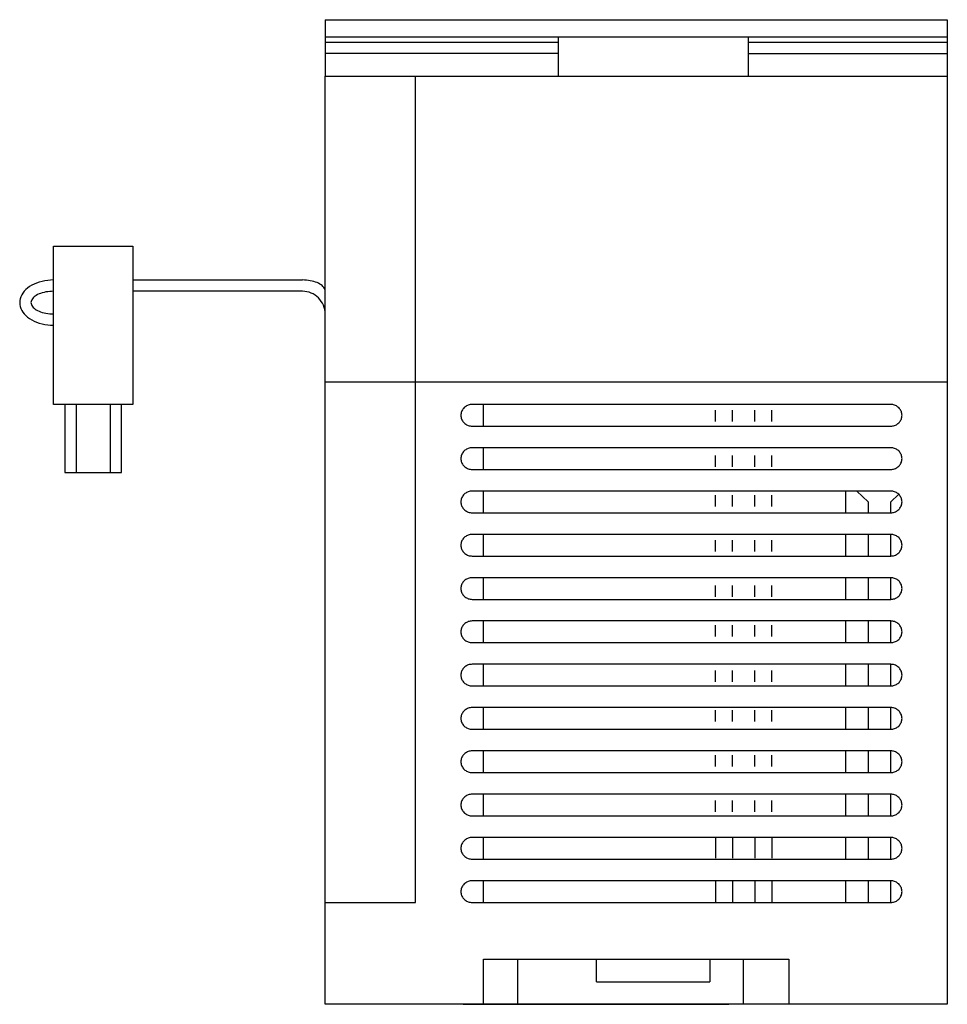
# Model space of a CAD drawing. Extents: x 18 to 322, y 63 to 277.
# Tile 2 of 3: x 145 to 227, y 63 to 150. Entities that reach past the tile are written whole.
import ezdxf

# ---------------------------------------------------------------- set-up
doc = ezdxf.new("R2010")
doc.units = 0
doc.layers.get('0').update_dxf_attribs({"linetype": 'CONTINUOUS'})
doc.layers.add('1', color=7, linetype='CONTINUOUS')

msp = doc.modelspace()

# ---------------------------------------------------------------- linework, layer by layer
at = {"color": 7, "linetype": 'CONTINUOUS'}
for p, q in [((172.1, 150), (172.0973, 145)), ((172.1, 150), (227.1, 150)), ((227.1, 150), (227.1, 145)), ((172.0973, 148), (192.6973, 148)), ((172.1, 148.5), (227.1, 148.5)), ((192.6973, 148.5), (192.6973, 145)), ((209.4973, 148.5), (209.4973, 145)), ((209.4973, 148), (227.0973, 148)), ((192.6973, 147), (172.0973, 147)), ((209.4973, 147), (227.0973, 147)), ((172.0973, 63), (172.0973, 145)), ((172.1, 145), (227.1, 145)), ((172.1, 145), (174.7, 145)), ((180.0973, 118), (180.0973, 145)), ((227.0973, 145), (227.0973, 63)), ((172.0973, 118), (227.0973, 118)), ((180.0973, 72), (180.0973, 118)), ((184.3902, 115.7198), (184.3313, 115.6583)), ((184.4545, 115.7762), (184.3902, 115.7198)), ((184.5237, 115.8271), (184.4545, 115.7762)), ((184.5973, 115.8718), (184.5237, 115.8271)), ((184.6747, 115.9104), (184.5973, 115.8718)), ((184.7553, 115.9423), (184.6747, 115.9104)), ((184.8385, 115.9674), (184.7553, 115.9423)), ((184.9237, 115.9855), (184.8385, 115.9674)), ((185.0101, 115.9964), (184.9237, 115.9855)), ((185.0973, 116), (185.0101, 115.9964)), ((222.0973, 116), (185.0973, 116)), ((186.0973, 114.1), (186.0973, 116)), ((222.1845, 115.9964), (222.0973, 116)), ((222.2709, 115.9855), (222.1845, 115.9964)), ((222.3561, 115.9674), (222.2709, 115.9855)), ((222.4393, 115.9423), (222.3561, 115.9674)), ((222.5199, 115.9104), (222.4393, 115.9423)), ((222.5973, 115.8718), (222.5199, 115.9104)), ((222.6709, 115.8271), (222.5973, 115.8718)), ((222.7401, 115.7762), (222.6709, 115.8271)), ((222.8044, 115.7198), (222.7401, 115.7762)), ((222.8633, 115.6583), (222.8044, 115.7198)), ((184.1011, 115.1269), (184.0973, 115.0435)), ((184.0973, 115.0435), (184.1011, 114.9601)), ((184.1125, 115.2095), (184.1011, 115.1269)), ((184.1011, 114.9601), (184.1125, 114.8775)), ((184.1314, 115.291), (184.1125, 115.2095)), ((184.1125, 114.8775), (184.1314, 114.796)), ((184.1576, 115.3706), (184.1314, 115.291)), ((184.191, 115.4477), (184.1576, 115.3706)), ((184.2313, 115.5218), (184.191, 115.4477)), ((184.2781, 115.5921), (184.2313, 115.5218)), ((184.3313, 115.6583), (184.2781, 115.5921)), ((206.5973, 114.5), (206.5973, 115.5)), ((208.0973, 114.5), (208.0973, 115.5)), ((210.0973, 114.5), (210.0973, 115.5)), ((211.5973, 114.5), (211.5973, 115.5)), ((222.9165, 115.5921), (222.8633, 115.6583)), ((222.9633, 115.5218), (222.9165, 115.5921)), ((223.0036, 115.4477), (222.9633, 115.5218)), ((223.037, 115.3706), (223.0036, 115.4477)), ((223.0632, 115.291), (223.037, 115.3706)), ((223.0821, 115.2095), (223.0632, 115.291)), ((223.0632, 114.796), (223.0821, 114.8775)), ((223.0935, 115.1269), (223.0821, 115.2095)), ((223.0821, 114.8775), (223.0935, 114.9601)), ((223.0973, 115.0435), (223.0935, 115.1269)), ((223.0935, 114.9601), (223.0973, 115.0435)), ((184.1314, 114.796), (184.1576, 114.7164)), ((184.1576, 114.7164), (184.191, 114.6393)), ((184.191, 114.6393), (184.2313, 114.5652)), ((184.2313, 114.5652), (184.2781, 114.4949)), ((184.2781, 114.4949), (184.3313, 114.4287)), ((184.3313, 114.4287), (184.3902, 114.3672)), ((184.3902, 114.3672), (184.4545, 114.3108)), ((184.4545, 114.3108), (184.5237, 114.2599)), ((184.5237, 114.2599), (184.5973, 114.2152)), ((184.5973, 114.2152), (184.6747, 114.1766)), ((184.6747, 114.1766), (184.7553, 114.1447)), ((184.7553, 114.1447), (184.8385, 114.1196)), ((184.8385, 114.1196), (184.9237, 114.1015)), ((184.9237, 114.1015), (185.0101, 114.0906)), ((185.0101, 114.0906), (185.0973, 114.087)), ((185.0973, 114.087), (222.0973, 114.087)), ((222.0973, 114.087), (222.1845, 114.0906)), ((222.1845, 114.0906), (222.2709, 114.1015)), ((222.2709, 114.1015), (222.3561, 114.1196)), ((222.3561, 114.1196), (222.4393, 114.1447)), ((222.4393, 114.1447), (222.5199, 114.1766)), ((222.5199, 114.1766), (222.5973, 114.2152)), ((222.5973, 114.2152), (222.6709, 114.2599)), ((222.6709, 114.2599), (222.7401, 114.3108)), ((222.7401, 114.3108), (222.8044, 114.3672)), ((222.8044, 114.3672), (222.8633, 114.4287)), ((222.8633, 114.4287), (222.9165, 114.4949)), ((222.9165, 114.4949), (222.9633, 114.5652)), ((222.9633, 114.5652), (223.0036, 114.6393)), ((223.0036, 114.6393), (223.037, 114.7164)), ((223.037, 114.7164), (223.0632, 114.796)), ((184.1125, 111.3834), (184.1011, 111.3008)), ((184.1314, 111.4649), (184.1125, 111.3834)), ((184.1576, 111.5445), (184.1314, 111.4649)), ((184.191, 111.6216), (184.1576, 111.5445)), ((184.2313, 111.6957), (184.191, 111.6216)), ((184.2781, 111.766), (184.2313, 111.6957)), ((184.3313, 111.8322), (184.2781, 111.766)), ((184.3902, 111.8937), (184.3313, 111.8322)), ((184.4545, 111.9501), (184.3902, 111.8937)), ((184.5237, 112.001), (184.4545, 111.9501)), ((184.5973, 112.0457), (184.5237, 112.001)), ((184.6747, 112.0843), (184.5973, 112.0457)), ((184.7553, 112.1162), (184.6747, 112.0843)), ((184.8385, 112.1413), (184.7553, 112.1162)), ((184.9237, 112.1594), (184.8385, 112.1413)), ((185.0101, 112.1703), (184.9237, 112.1594)), ((185.0973, 112.1739), (185.0101, 112.1703)), ((222.0973, 112.1739), (185.0973, 112.1739)), ((186.0973, 110.3), (186.0973, 112.2)), ((206.5973, 110.5), (206.5973, 111.5)), ((208.0973, 110.5), (208.0973, 111.5)), ((210.0973, 110.5), (210.0973, 111.5)), ((211.5973, 110.5), (211.5973, 111.5)), ((222.1845, 112.1703), (222.0973, 112.1739)), ((222.2709, 112.1594), (222.1845, 112.1703)), ((222.3561, 112.1413), (222.2709, 112.1594)), ((222.4393, 112.1162), (222.3561, 112.1413)), ((222.5199, 112.0843), (222.4393, 112.1162)), ((222.5973, 112.0457), (222.5199, 112.0843)), ((222.6709, 112.001), (222.5973, 112.0457)), ((222.7401, 111.9501), (222.6709, 112.001)), ((222.8044, 111.8937), (222.7401, 111.9501)), ((222.8633, 111.8322), (222.8044, 111.8937)), ((222.9165, 111.766), (222.8633, 111.8322)), ((222.9633, 111.6957), (222.9165, 111.766)), ((223.0036, 111.6216), (222.9633, 111.6957)), ((223.037, 111.5445), (223.0036, 111.6216)), ((223.0632, 111.4649), (223.037, 111.5445)), ((223.0821, 111.3834), (223.0632, 111.4649)), ((223.0935, 111.3008), (223.0821, 111.3834)), ((184.1011, 111.3008), (184.0973, 111.2174)), ((184.0973, 111.2174), (184.1011, 111.134)), ((184.1011, 111.134), (184.1125, 111.0514)), ((184.1125, 111.0514), (184.1314, 110.9699)), ((184.1314, 110.9699), (184.1576, 110.8903)), ((184.1576, 110.8903), (184.191, 110.8132)), ((184.191, 110.8132), (184.2313, 110.7391)), ((184.2313, 110.7391), (184.2781, 110.6688)), ((184.2781, 110.6688), (184.3313, 110.6026)), ((184.3313, 110.6026), (184.3902, 110.5411)), ((184.3902, 110.5411), (184.4545, 110.4847)), ((222.7401, 110.4847), (222.8044, 110.5411)), ((222.8044, 110.5411), (222.8633, 110.6026)), ((222.8633, 110.6026), (222.9165, 110.6688)), ((222.9165, 110.6688), (222.9633, 110.7391)), ((222.9633, 110.7391), (223.0036, 110.8132)), ((223.0036, 110.8132), (223.037, 110.8903)), ((223.037, 110.8903), (223.0632, 110.9699)), ((223.0632, 110.9699), (223.0821, 111.0514)), ((223.0821, 111.0514), (223.0935, 111.134)), ((223.0973, 111.2174), (223.0935, 111.3008)), ((223.0935, 111.134), (223.0973, 111.2174)), ((184.4545, 110.4847), (184.5237, 110.4338)), ((184.5237, 110.4338), (184.5973, 110.3891)), ((184.5973, 110.3891), (184.6747, 110.3505)), ((184.6747, 110.3505), (184.7553, 110.3186)), ((184.7553, 110.3186), (184.8385, 110.2935)), ((184.8385, 110.2935), (184.9237, 110.2754)), ((184.9237, 110.2754), (185.0101, 110.2645)), ((185.0101, 110.2645), (185.0973, 110.2609)), ((185.0973, 110.2609), (222.0973, 110.2609)), ((222.0973, 110.2609), (222.1845, 110.2645)), ((222.1845, 110.2645), (222.2709, 110.2754)), ((222.2709, 110.2754), (222.3561, 110.2935)), ((222.3561, 110.2935), (222.4393, 110.3186)), ((222.4393, 110.3186), (222.5199, 110.3505)), ((222.5199, 110.3505), (222.5973, 110.3891)), ((222.5973, 110.3891), (222.6709, 110.4338)), ((222.6709, 110.4338), (222.7401, 110.4847)), ((184.2781, 107.9399), (184.2313, 107.8696)), ((184.3313, 108.0061), (184.2781, 107.9399)), ((184.3902, 108.0676), (184.3313, 108.0061)), ((184.4545, 108.124), (184.3902, 108.0676)), ((184.5237, 108.1749), (184.4545, 108.124)), ((184.5973, 108.2196), (184.5237, 108.1749)), ((184.6747, 108.2582), (184.5973, 108.2196)), ((184.7553, 108.2901), (184.6747, 108.2582)), ((184.8385, 108.3152), (184.7553, 108.2901)), ((184.9237, 108.3333), (184.8385, 108.3152)), ((185.0101, 108.3442), (184.9237, 108.3333)), ((185.0973, 108.3478), (185.0101, 108.3442)), ((222.0973, 108.3478), (185.0973, 108.3478)), ((186.0973, 106.5), (186.0973, 108.4)), ((206.5973, 107), (206.5973, 108)), ((208.0973, 107), (208.0973, 108)), ((210.0973, 107), (210.0973, 108)), ((211.5973, 107), (211.5973, 108)), ((218.0973, 108.3478), (218.0973, 106.4348)), ((220.0973, 107.3913), (219.0973, 108.3478)), ((222.1845, 108.3442), (222.0973, 108.3478)), ((222.0973, 107.3913), (222.7973, 108.0609)), ((222.2709, 108.3333), (222.1845, 108.3442)), ((222.3561, 108.3152), (222.2709, 108.3333)), ((222.4393, 108.2901), (222.3561, 108.3152)), ((222.5199, 108.2582), (222.4393, 108.2901)), ((222.5973, 108.2196), (222.5199, 108.2582)), ((222.6709, 108.1749), (222.5973, 108.2196)), ((222.7401, 108.124), (222.6709, 108.1749)), ((222.8044, 108.0676), (222.7401, 108.124)), ((222.8633, 108.0061), (222.8044, 108.0676)), ((222.9165, 107.9399), (222.8633, 108.0061)), ((222.9633, 107.8696), (222.9165, 107.9399)), ((184.1011, 107.4747), (184.0973, 107.3913)), ((184.0973, 107.3913), (184.1011, 107.3079)), ((184.1125, 107.5573), (184.1011, 107.4747)), ((184.1011, 107.3079), (184.1125, 107.2253)), ((184.1314, 107.6388), (184.1125, 107.5573)), ((184.1125, 107.2253), (184.1314, 107.1438)), ((184.1576, 107.7184), (184.1314, 107.6388)), ((184.1314, 107.1438), (184.1576, 107.0642)), ((184.191, 107.7955), (184.1576, 107.7184)), ((184.1576, 107.0642), (184.191, 106.9871)), ((184.2313, 107.8696), (184.191, 107.7955)), ((220.0973, 107.3913), (220.0973, 106.4348)), ((222.0973, 106.4348), (222.0973, 107.3913)), ((223.0036, 107.7955), (222.9633, 107.8696)), ((223.037, 107.7184), (223.0036, 107.7955)), ((223.0036, 106.9871), (223.037, 107.0642)), ((223.0632, 107.6388), (223.037, 107.7184)), ((223.037, 107.0642), (223.0632, 107.1438)), ((223.0821, 107.5573), (223.0632, 107.6388)), ((223.0632, 107.1438), (223.0821, 107.2253)), ((223.0935, 107.4747), (223.0821, 107.5573)), ((223.0821, 107.2253), (223.0935, 107.3079)), ((223.0973, 107.3913), (223.0935, 107.4747)), ((223.0935, 107.3079), (223.0973, 107.3913)), ((184.191, 106.9871), (184.2313, 106.913)), ((184.2313, 106.913), (184.2781, 106.8427)), ((184.2781, 106.8427), (184.3313, 106.7765)), ((184.3313, 106.7765), (184.3902, 106.715)), ((184.3902, 106.715), (184.4545, 106.6586)), ((184.4545, 106.6586), (184.5237, 106.6077)), ((184.5237, 106.6077), (184.5973, 106.563)), ((184.5973, 106.563), (184.6747, 106.5244)), ((184.6747, 106.5244), (184.7553, 106.4925)), ((184.7553, 106.4925), (184.8385, 106.4674)), ((184.8385, 106.4674), (184.9237, 106.4493)), ((184.9237, 106.4493), (185.0101, 106.4384)), ((185.0101, 106.4384), (185.0973, 106.4348)), ((185.0973, 106.4348), (222.0973, 106.4348)), ((222.0973, 106.4348), (222.1845, 106.4384)), ((222.1845, 106.4384), (222.2709, 106.4493)), ((222.2709, 106.4493), (222.3561, 106.4674)), ((222.3561, 106.4674), (222.4393, 106.4925)), ((222.4393, 106.4925), (222.5199, 106.5244)), ((222.5199, 106.5244), (222.5973, 106.563)), ((222.5973, 106.563), (222.6709, 106.6077)), ((222.6709, 106.6077), (222.7401, 106.6586)), ((222.7401, 106.6586), (222.8044, 106.715)), ((222.8044, 106.715), (222.8633, 106.7765)), ((222.8633, 106.7765), (222.9165, 106.8427)), ((222.9165, 106.8427), (222.9633, 106.913)), ((222.9633, 106.913), (223.0036, 106.9871)), ((184.6747, 104.4321), (184.5973, 104.3935)), ((184.7553, 104.464), (184.6747, 104.4321)), ((184.8385, 104.4891), (184.7553, 104.464)), ((184.9237, 104.5072), (184.8385, 104.4891)), ((185.0101, 104.5181), (184.9237, 104.5072)), ((185.0973, 104.5217), (185.0101, 104.5181)), ((222.0973, 104.5217), (185.0973, 104.5217)), ((186.0973, 102.6), (186.0973, 104.5)), ((218.0973, 104.5217), (218.0973, 102.6087)), ((220.0973, 104.5217), (220.0973, 102.6087)), ((222.1845, 104.5181), (222.0973, 104.5217)), ((222.0973, 102.6087), (222.0973, 104.5217)), ((222.2709, 104.5072), (222.1845, 104.5181)), ((222.3561, 104.4891), (222.2709, 104.5072)), ((222.4393, 104.464), (222.3561, 104.4891)), ((222.5199, 104.4321), (222.4393, 104.464)), ((222.5973, 104.3935), (222.5199, 104.4321)), ((184.1011, 103.6486), (184.0973, 103.5652)), ((184.0973, 103.5652), (184.1011, 103.4818)), ((184.1125, 103.7312), (184.1011, 103.6486)), ((184.1314, 103.8127), (184.1125, 103.7312)), ((184.1576, 103.8923), (184.1314, 103.8127)), ((184.191, 103.9694), (184.1576, 103.8923)), ((184.2313, 104.0435), (184.191, 103.9694)), ((184.2781, 104.1138), (184.2313, 104.0435)), ((184.3313, 104.18), (184.2781, 104.1138)), ((184.3902, 104.2415), (184.3313, 104.18)), ((184.4545, 104.2979), (184.3902, 104.2415)), ((184.5237, 104.3488), (184.4545, 104.2979)), ((184.5973, 104.3935), (184.5237, 104.3488)), ((206.5973, 103), (206.5973, 104)), ((208.0973, 103), (208.0973, 104)), ((210.0973, 103), (210.0973, 104)), ((211.5973, 103), (211.5973, 104)), ((222.6709, 104.3488), (222.5973, 104.3935)), ((222.7401, 104.2979), (222.6709, 104.3488)), ((222.8044, 104.2415), (222.7401, 104.2979)), ((222.8633, 104.18), (222.8044, 104.2415)), ((222.9165, 104.1138), (222.8633, 104.18)), ((222.9633, 104.0435), (222.9165, 104.1138)), ((223.0036, 103.9694), (222.9633, 104.0435)), ((223.037, 103.8923), (223.0036, 103.9694)), ((223.0632, 103.8127), (223.037, 103.8923)), ((223.0821, 103.7312), (223.0632, 103.8127)), ((223.0935, 103.6486), (223.0821, 103.7312)), ((223.0973, 103.5652), (223.0935, 103.6486)), ((223.0935, 103.4818), (223.0973, 103.5652)), ((184.1011, 103.4818), (184.1125, 103.3992)), ((184.1125, 103.3992), (184.1314, 103.3177)), ((184.1314, 103.3177), (184.1576, 103.2381)), ((184.1576, 103.2381), (184.191, 103.161)), ((184.191, 103.161), (184.2313, 103.0869)), ((184.2313, 103.0869), (184.2781, 103.0166)), ((184.2781, 103.0166), (184.3313, 102.9504)), ((184.3313, 102.9504), (184.3902, 102.8889)), ((184.3902, 102.8889), (184.4545, 102.8325)), ((184.4545, 102.8325), (184.5237, 102.7816)), ((184.5237, 102.7816), (184.5973, 102.7369)), ((184.5973, 102.7369), (184.6747, 102.6983)), ((184.6747, 102.6983), (184.7553, 102.6664)), ((184.7553, 102.6664), (184.8385, 102.6413)), ((222.3561, 102.6413), (222.4393, 102.6664)), ((222.4393, 102.6664), (222.5199, 102.6983)), ((222.5199, 102.6983), (222.5973, 102.7369)), ((222.5973, 102.7369), (222.6709, 102.7816)), ((222.6709, 102.7816), (222.7401, 102.8325)), ((222.7401, 102.8325), (222.8044, 102.8889)), ((222.8044, 102.8889), (222.8633, 102.9504)), ((222.8633, 102.9504), (222.9165, 103.0166)), ((222.9165, 103.0166), (222.9633, 103.0869)), ((222.9633, 103.0869), (223.0036, 103.161)), ((223.0036, 103.161), (223.037, 103.2381)), ((223.037, 103.2381), (223.0632, 103.3177)), ((223.0632, 103.3177), (223.0821, 103.3992)), ((223.0821, 103.3992), (223.0935, 103.4818)), ((184.8385, 102.6413), (184.9237, 102.6232)), ((184.9237, 102.6232), (185.0101, 102.6123)), ((185.0101, 102.6123), (185.0973, 102.6087)), ((185.0973, 102.6087), (222.0973, 102.6087)), ((222.0973, 102.6087), (222.1845, 102.6123)), ((222.1845, 102.6123), (222.2709, 102.6232)), ((222.2709, 102.6232), (222.3561, 102.6413)), ((184.1576, 100.0663), (184.1314, 99.9867)), ((184.191, 100.1434), (184.1576, 100.0663)), ((184.2313, 100.2175), (184.191, 100.1434)), ((184.2781, 100.2878), (184.2313, 100.2175)), ((184.3313, 100.354), (184.2781, 100.2878)), ((184.3902, 100.4155), (184.3313, 100.354)), ((184.4545, 100.4719), (184.3902, 100.4155)), ((184.5237, 100.5228), (184.4545, 100.4719)), ((184.5973, 100.5675), (184.5237, 100.5228)), ((184.6747, 100.6061), (184.5973, 100.5675)), ((184.7553, 100.638), (184.6747, 100.6061)), ((184.8385, 100.6631), (184.7553, 100.638)), ((184.9237, 100.6812), (184.8385, 100.6631)), ((185.0101, 100.6921), (184.9237, 100.6812)), ((185.0973, 100.6957), (185.0101, 100.6921)), ((222.0973, 100.6957), (185.0973, 100.6957)), ((186.0973, 98.8), (186.0973, 100.7)), ((218.0973, 100.6957), (218.0973, 98.7827)), ((220.0973, 100.6957), (220.0973, 98.7827)), ((222.1845, 100.6921), (222.0973, 100.6957)), ((222.0973, 98.7826), (222.0973, 100.6956)), ((222.2709, 100.6812), (222.1845, 100.6921)), ((222.3561, 100.6631), (222.2709, 100.6812)), ((222.4393, 100.638), (222.3561, 100.6631)), ((222.5199, 100.6061), (222.4393, 100.638)), ((222.5973, 100.5675), (222.5199, 100.6061)), ((222.6709, 100.5228), (222.5973, 100.5675)), ((222.7401, 100.4719), (222.6709, 100.5228)), ((222.8044, 100.4155), (222.7401, 100.4719)), ((222.8633, 100.354), (222.8044, 100.4155)), ((222.9165, 100.2878), (222.8633, 100.354)), ((222.9633, 100.2175), (222.9165, 100.2878)), ((223.0036, 100.1434), (222.9633, 100.2175)), ((223.037, 100.0663), (223.0036, 100.1434)), ((223.0632, 99.9867), (223.037, 100.0663)), ((184.1011, 99.8226), (184.0973, 99.7392)), ((184.0973, 99.7392), (184.1011, 99.6558)), ((184.1125, 99.9052), (184.1011, 99.8226)), ((184.1011, 99.6558), (184.1125, 99.5732)), ((184.1314, 99.9867), (184.1125, 99.9052)), ((184.1125, 99.5732), (184.1314, 99.4917)), ((184.1314, 99.4917), (184.1576, 99.4121)), ((184.1576, 99.4121), (184.191, 99.335)), ((184.191, 99.335), (184.2313, 99.2609)), ((184.2313, 99.2609), (184.2781, 99.1906)), ((184.2781, 99.1906), (184.3313, 99.1244)), ((206.5973, 99), (206.5973, 100)), ((208.0973, 99), (208.0973, 100)), ((210.0973, 99), (210.0973, 100)), ((211.5973, 99), (211.5973, 100)), ((222.8633, 99.1244), (222.9165, 99.1906)), ((222.9165, 99.1906), (222.9633, 99.2609)), ((222.9633, 99.2609), (223.0036, 99.335)), ((223.0036, 99.335), (223.037, 99.4121)), ((223.037, 99.4121), (223.0632, 99.4917)), ((223.0821, 99.9052), (223.0632, 99.9867)), ((223.0632, 99.4917), (223.0821, 99.5732)), ((223.0935, 99.8226), (223.0821, 99.9052)), ((223.0821, 99.5732), (223.0935, 99.6558)), ((223.0973, 99.7392), (223.0935, 99.8226)), ((223.0935, 99.6558), (223.0973, 99.7392)), ((184.3313, 99.1244), (184.3902, 99.0629)), ((184.3902, 99.0629), (184.4545, 99.0065)), ((184.4545, 99.0065), (184.5237, 98.9556)), ((184.5237, 98.9556), (184.5973, 98.9109)), ((184.5973, 98.9109), (184.6747, 98.8723)), ((184.6747, 98.8723), (184.7553, 98.8404)), ((184.7553, 98.8404), (184.8385, 98.8153)), ((184.8385, 98.8153), (184.9237, 98.7972)), ((184.9237, 98.7972), (185.0101, 98.7863)), ((185.0101, 98.7863), (185.0973, 98.7827)), ((185.0973, 98.7827), (222.0973, 98.7827)), ((222.0973, 98.7827), (222.1845, 98.7863)), ((222.1845, 98.7863), (222.2709, 98.7972)), ((222.2709, 98.7972), (222.3561, 98.8153)), ((222.3561, 98.8153), (222.4393, 98.8404)), ((222.4393, 98.8404), (222.5199, 98.8723)), ((222.5199, 98.8723), (222.5973, 98.9109)), ((222.5973, 98.9109), (222.6709, 98.9556)), ((222.6709, 98.9556), (222.7401, 99.0065)), ((222.7401, 99.0065), (222.8044, 99.0629)), ((222.8044, 99.0629), (222.8633, 99.1244)), ((184.3902, 96.5894), (184.3313, 96.5279)), ((184.4545, 96.6458), (184.3902, 96.5894)), ((184.5237, 96.6967), (184.4545, 96.6458)), ((184.5973, 96.7414), (184.5237, 96.6967)), ((184.6747, 96.78), (184.5973, 96.7414)), ((184.7553, 96.8119), (184.6747, 96.78)), ((184.8385, 96.837), (184.7553, 96.8119)), ((184.9237, 96.8551), (184.8385, 96.837)), ((185.0101, 96.866), (184.9237, 96.8551)), ((185.0973, 96.8696), (185.0101, 96.866)), ((222.0973, 96.8696), (185.0973, 96.8696)), ((186.0973, 95), (186.0973, 96.9)), ((218.0973, 96.8696), (218.0973, 94.9566)), ((220.0973, 96.8696), (220.0973, 94.9566)), ((222.1845, 96.866), (222.0973, 96.8696)), ((222.0973, 94.9565), (222.0973, 96.8695)), ((222.2709, 96.8551), (222.1845, 96.866)), ((222.3561, 96.837), (222.2709, 96.8551)), ((222.4393, 96.8119), (222.3561, 96.837)), ((222.5199, 96.78), (222.4393, 96.8119)), ((222.5973, 96.7414), (222.5199, 96.78)), ((222.6709, 96.6967), (222.5973, 96.7414)), ((222.7401, 96.6458), (222.6709, 96.6967)), ((222.8044, 96.5894), (222.7401, 96.6458)), ((222.8633, 96.5279), (222.8044, 96.5894)), ((184.1011, 95.9965), (184.0973, 95.9131)), ((184.0973, 95.9131), (184.1011, 95.8297)), ((184.1125, 96.0791), (184.1011, 95.9965)), ((184.1011, 95.8297), (184.1125, 95.7471)), ((184.1314, 96.1606), (184.1125, 96.0791)), ((184.1125, 95.7471), (184.1314, 95.6656)), ((184.1576, 96.2402), (184.1314, 96.1606)), ((184.191, 96.3173), (184.1576, 96.2402)), ((184.2313, 96.3914), (184.191, 96.3173)), ((184.2781, 96.4617), (184.2313, 96.3914)), ((184.3313, 96.5279), (184.2781, 96.4617)), ((206.5973, 95.5), (206.5973, 96.5)), ((208.0973, 95.5), (208.0973, 96.5)), ((210.0973, 95.5), (210.0973, 96.5)), ((211.5973, 95.5), (211.5973, 96.5)), ((222.9165, 96.4617), (222.8633, 96.5279)), ((222.9633, 96.3914), (222.9165, 96.4617)), ((223.0036, 96.3173), (222.9633, 96.3914)), ((223.037, 96.2402), (223.0036, 96.3173)), ((223.0632, 96.1606), (223.037, 96.2402)), ((223.0821, 96.0791), (223.0632, 96.1606)), ((223.0632, 95.6656), (223.0821, 95.7471)), ((223.0935, 95.9965), (223.0821, 96.0791)), ((223.0821, 95.7471), (223.0935, 95.8297)), ((223.0973, 95.9131), (223.0935, 95.9965)), ((223.0935, 95.8297), (223.0973, 95.9131)), ((184.1314, 95.6656), (184.1576, 95.586)), ((184.1576, 95.586), (184.191, 95.5089)), ((184.191, 95.5089), (184.2313, 95.4348)), ((184.2313, 95.4348), (184.2781, 95.3645)), ((184.2781, 95.3645), (184.3313, 95.2983)), ((184.3313, 95.2983), (184.3902, 95.2368)), ((184.3902, 95.2368), (184.4545, 95.1804)), ((184.4545, 95.1804), (184.5237, 95.1295)), ((184.5237, 95.1295), (184.5973, 95.0848)), ((184.5973, 95.0848), (184.6747, 95.0462)), ((184.6747, 95.0462), (184.7553, 95.0143)), ((184.7553, 95.0143), (184.8385, 94.9892)), ((184.8385, 94.9892), (184.9237, 94.9711)), ((184.9237, 94.9711), (185.0101, 94.9602)), ((185.0101, 94.9602), (185.0973, 94.9566)), ((185.0973, 94.9566), (222.0973, 94.9566)), ((222.0973, 94.9566), (222.1845, 94.9602)), ((222.1845, 94.9602), (222.2709, 94.9711)), ((222.2709, 94.9711), (222.3561, 94.9892)), ((222.3561, 94.9892), (222.4393, 95.0143)), ((222.4393, 95.0143), (222.5199, 95.0462)), ((222.5199, 95.0462), (222.5973, 95.0848)), ((222.5973, 95.0848), (222.6709, 95.1295)), ((222.6709, 95.1295), (222.7401, 95.1804)), ((222.7401, 95.1804), (222.8044, 95.2368)), ((222.8044, 95.2368), (222.8633, 95.2983)), ((222.8633, 95.2983), (222.9165, 95.3645)), ((222.9165, 95.3645), (222.9633, 95.4348)), ((222.9633, 95.4348), (223.0036, 95.5089)), ((223.0036, 95.5089), (223.037, 95.586)), ((223.037, 95.586), (223.0632, 95.6656)), ((186.0973, 91.2), (186.0973, 93.1)), ((184.1125, 92.253), (184.1011, 92.1704)), ((184.1314, 92.3345), (184.1125, 92.253)), ((184.1576, 92.4141), (184.1314, 92.3345)), ((184.191, 92.4912), (184.1576, 92.4141)), ((184.2313, 92.5653), (184.191, 92.4912)), ((184.2781, 92.6356), (184.2313, 92.5653)), ((184.3313, 92.7018), (184.2781, 92.6356)), ((184.3902, 92.7633), (184.3313, 92.7018)), ((184.4545, 92.8197), (184.3902, 92.7633)), ((184.5237, 92.8706), (184.4545, 92.8197)), ((184.5973, 92.9153), (184.5237, 92.8706)), ((184.6747, 92.9539), (184.5973, 92.9153)), ((184.7553, 92.9858), (184.6747, 92.9539)), ((184.8385, 93.0109), (184.7553, 92.9858)), ((184.9237, 93.029), (184.8385, 93.0109)), ((185.0101, 93.0399), (184.9237, 93.029)), ((185.0973, 93.0435), (185.0101, 93.0399)), ((222.0973, 93.0435), (185.0973, 93.0435)), ((206.5973, 91.5), (206.5973, 92.5)), ((208.0973, 91.5), (208.0973, 92.5)), ((210.0973, 91.5), (210.0973, 92.5)), ((211.5973, 91.5), (211.5973, 92.5)), ((218.0973, 93.0435), (218.0973, 91.1305)), ((220.0973, 93.0435), (220.0973, 91.1305)), ((222.1845, 93.0399), (222.0973, 93.0435)), ((222.0973, 91.1304), (222.0973, 93.0434)), ((222.2709, 93.029), (222.1845, 93.0399)), ((222.3561, 93.0109), (222.2709, 93.029)), ((222.4393, 92.9858), (222.3561, 93.0109)), ((222.5199, 92.9539), (222.4393, 92.9858)), ((222.5973, 92.9153), (222.5199, 92.9539)), ((222.6709, 92.8706), (222.5973, 92.9153)), ((222.7401, 92.8197), (222.6709, 92.8706)), ((222.8044, 92.7633), (222.7401, 92.8197)), ((222.8633, 92.7018), (222.8044, 92.7633)), ((222.9165, 92.6356), (222.8633, 92.7018)), ((222.9633, 92.5653), (222.9165, 92.6356)), ((223.0036, 92.4912), (222.9633, 92.5653)), ((223.037, 92.4141), (223.0036, 92.4912)), ((223.0632, 92.3345), (223.037, 92.4141)), ((223.0821, 92.253), (223.0632, 92.3345)), ((223.0935, 92.1704), (223.0821, 92.253)), ((184.1011, 92.1704), (184.0973, 92.087)), ((184.0973, 92.087), (184.1011, 92.0036)), ((184.1011, 92.0036), (184.1125, 91.921)), ((184.1125, 91.921), (184.1314, 91.8395)), ((184.1314, 91.8395), (184.1576, 91.7599)), ((184.1576, 91.7599), (184.191, 91.6828)), ((184.191, 91.6828), (184.2313, 91.6087)), ((184.2313, 91.6087), (184.2781, 91.5384)), ((184.2781, 91.5384), (184.3313, 91.4722)), ((184.3313, 91.4722), (184.3902, 91.4107)), ((184.3902, 91.4107), (184.4545, 91.3543)), ((184.4545, 91.3543), (184.5237, 91.3034)), ((222.6709, 91.3034), (222.7401, 91.3543)), ((222.7401, 91.3543), (222.8044, 91.4107)), ((222.8044, 91.4107), (222.8633, 91.4722)), ((222.8633, 91.4722), (222.9165, 91.5384)), ((222.9165, 91.5384), (222.9633, 91.6087)), ((222.9633, 91.6087), (223.0036, 91.6828)), ((223.0036, 91.6828), (223.037, 91.7599)), ((223.037, 91.7599), (223.0632, 91.8395)), ((223.0632, 91.8395), (223.0821, 91.921)), ((223.0821, 91.921), (223.0935, 92.0036)), ((223.0973, 92.087), (223.0935, 92.1704)), ((223.0935, 92.0036), (223.0973, 92.087)), ((184.5237, 91.3034), (184.5973, 91.2587)), ((184.5973, 91.2587), (184.6747, 91.2201)), ((184.6747, 91.2201), (184.7553, 91.1882)), ((184.7553, 91.1882), (184.8385, 91.1631)), ((184.8385, 91.1631), (184.9237, 91.145)), ((184.9237, 91.145), (185.0101, 91.1341)), ((185.0101, 91.1341), (185.0973, 91.1305)), ((185.0973, 91.1305), (222.0973, 91.1305)), ((222.0973, 91.1305), (222.1845, 91.1341)), ((222.1845, 91.1341), (222.2709, 91.145)), ((222.2709, 91.145), (222.3561, 91.1631)), ((222.3561, 91.1631), (222.4393, 91.1882)), ((222.4393, 91.1882), (222.5199, 91.2201)), ((222.5199, 91.2201), (222.5973, 91.2587)), ((222.5973, 91.2587), (222.6709, 91.3034)), ((184.2781, 88.8095), (184.2313, 88.7392)), ((184.3313, 88.8757), (184.2781, 88.8095)), ((184.3902, 88.9372), (184.3313, 88.8757)), ((184.4545, 88.9936), (184.3902, 88.9372)), ((184.5237, 89.0445), (184.4545, 88.9936)), ((184.5973, 89.0892), (184.5237, 89.0445)), ((184.6747, 89.1278), (184.5973, 89.0892)), ((184.7553, 89.1597), (184.6747, 89.1278)), ((184.8385, 89.1848), (184.7553, 89.1597)), ((184.9237, 89.2029), (184.8385, 89.1848)), ((185.0101, 89.2138), (184.9237, 89.2029)), ((185.0973, 89.2174), (185.0101, 89.2138)), ((222.0973, 89.2174), (185.0973, 89.2174)), ((186.0973, 87.3), (186.0973, 89.2)), ((206.5973, 88), (206.5973, 89)), ((208.0973, 88), (208.0973, 89)), ((210.0973, 88), (210.0973, 89)), ((211.5973, 88), (211.5973, 89)), ((218.0973, 89.2174), (218.0973, 87.3044)), ((220.0973, 89.2174), (220.0973, 87.3044)), ((222.1845, 89.2138), (222.0973, 89.2174)), ((222.0973, 87.3043), (222.0973, 89.2173)), ((222.2709, 89.2029), (222.1845, 89.2138)), ((222.3561, 89.1848), (222.2709, 89.2029)), ((222.4393, 89.1597), (222.3561, 89.1848)), ((222.5199, 89.1278), (222.4393, 89.1597)), ((222.5973, 89.0892), (222.5199, 89.1278)), ((222.6709, 89.0445), (222.5973, 89.0892)), ((222.7401, 88.9936), (222.6709, 89.0445)), ((222.8044, 88.9372), (222.7401, 88.9936)), ((222.8633, 88.8757), (222.8044, 88.9372)), ((222.9165, 88.8095), (222.8633, 88.8757)), ((222.9633, 88.7392), (222.9165, 88.8095)), ((184.1011, 88.3443), (184.0973, 88.2609)), ((184.0973, 88.2609), (184.1011, 88.1775)), ((184.1125, 88.4269), (184.1011, 88.3443)), ((184.1011, 88.1775), (184.1125, 88.0949)), ((184.1314, 88.5084), (184.1125, 88.4269)), ((184.1125, 88.0949), (184.1314, 88.0134)), ((184.1576, 88.588), (184.1314, 88.5084)), ((184.1314, 88.0134), (184.1576, 87.9338)), ((184.191, 88.6651), (184.1576, 88.588)), ((184.1576, 87.9338), (184.191, 87.8567)), ((184.2313, 88.7392), (184.191, 88.6651)), ((223.0036, 88.6651), (222.9633, 88.7392)), ((223.037, 88.588), (223.0036, 88.6651)), ((223.0036, 87.8567), (223.037, 87.9338)), ((223.0632, 88.5084), (223.037, 88.588)), ((223.037, 87.9338), (223.0632, 88.0134)), ((223.0821, 88.4269), (223.0632, 88.5084)), ((223.0632, 88.0134), (223.0821, 88.0949)), ((223.0935, 88.3443), (223.0821, 88.4269)), ((223.0821, 88.0949), (223.0935, 88.1775)), ((223.0973, 88.2609), (223.0935, 88.3443)), ((223.0935, 88.1775), (223.0973, 88.2609)), ((184.191, 87.8567), (184.2313, 87.7826)), ((184.2313, 87.7826), (184.2781, 87.7123)), ((184.2781, 87.7123), (184.3313, 87.6461)), ((184.3313, 87.6461), (184.3902, 87.5846)), ((184.3902, 87.5846), (184.4545, 87.5282)), ((184.4545, 87.5282), (184.5237, 87.4773)), ((184.5237, 87.4773), (184.5973, 87.4326)), ((184.5973, 87.4326), (184.6747, 87.394)), ((184.6747, 87.394), (184.7553, 87.3621)), ((184.7553, 87.3621), (184.8385, 87.337)), ((184.8385, 87.337), (184.9237, 87.3189)), ((184.9237, 87.3189), (185.0101, 87.308)), ((185.0101, 87.308), (185.0973, 87.3044)), ((185.0973, 87.3044), (222.0973, 87.3044)), ((222.0973, 87.3044), (222.1845, 87.308)), ((222.1845, 87.308), (222.2709, 87.3189)), ((222.2709, 87.3189), (222.3561, 87.337)), ((222.3561, 87.337), (222.4393, 87.3621)), ((222.4393, 87.3621), (222.5199, 87.394)), ((222.5199, 87.394), (222.5973, 87.4326)), ((222.5973, 87.4326), (222.6709, 87.4773)), ((222.6709, 87.4773), (222.7401, 87.5282)), ((222.7401, 87.5282), (222.8044, 87.5846)), ((222.8044, 87.5846), (222.8633, 87.6461)), ((222.8633, 87.6461), (222.9165, 87.7123)), ((222.9165, 87.7123), (222.9633, 87.7826)), ((222.9633, 87.7826), (223.0036, 87.8567)), ((184.5973, 85.2631), (184.5237, 85.2184)), ((184.6747, 85.3017), (184.5973, 85.2631)), ((184.7553, 85.3336), (184.6747, 85.3017)), ((184.8385, 85.3587), (184.7553, 85.3336)), ((184.9237, 85.3768), (184.8385, 85.3587)), ((185.0101, 85.3877), (184.9237, 85.3768)), ((185.0973, 85.3913), (185.0101, 85.3877)), ((222.0973, 85.3913), (185.0973, 85.3913)), ((186.0973, 83.5), (186.0973, 85.4)), ((218.0973, 85.3913), (218.0973, 83.4783)), ((220.0973, 85.3913), (220.0973, 83.4783)), ((222.1845, 85.3877), (222.0973, 85.3913)), ((222.0973, 83.4783), (222.0973, 85.3913)), ((222.2709, 85.3768), (222.1845, 85.3877)), ((222.3561, 85.3587), (222.2709, 85.3768)), ((222.4393, 85.3336), (222.3561, 85.3587)), ((222.5199, 85.3017), (222.4393, 85.3336)), ((222.5973, 85.2631), (222.5199, 85.3017)), ((222.6709, 85.2184), (222.5973, 85.2631)), ((184.1011, 84.5182), (184.0973, 84.4348)), ((184.0973, 84.4348), (184.1011, 84.3514)), ((184.1125, 84.6008), (184.1011, 84.5182)), ((184.1314, 84.6823), (184.1125, 84.6008)), ((184.1576, 84.7619), (184.1314, 84.6823)), ((184.191, 84.839), (184.1576, 84.7619)), ((184.2313, 84.9131), (184.191, 84.839)), ((184.2781, 84.9834), (184.2313, 84.9131)), ((184.3313, 85.0496), (184.2781, 84.9834)), ((184.3902, 85.1111), (184.3313, 85.0496)), ((184.4545, 85.1675), (184.3902, 85.1111)), ((184.5237, 85.2184), (184.4545, 85.1675)), ((206.5973, 84), (206.5973, 85)), ((208.0973, 84), (208.0973, 85)), ((210.0973, 84), (210.0973, 85)), ((211.5973, 84), (211.5973, 85)), ((222.7401, 85.1675), (222.6709, 85.2184)), ((222.8044, 85.1111), (222.7401, 85.1675)), ((222.8633, 85.0496), (222.8044, 85.1111)), ((222.9165, 84.9834), (222.8633, 85.0496)), ((222.9633, 84.9131), (222.9165, 84.9834)), ((223.0036, 84.839), (222.9633, 84.9131)), ((223.037, 84.7619), (223.0036, 84.839)), ((223.0632, 84.6823), (223.037, 84.7619)), ((223.0821, 84.6008), (223.0632, 84.6823)), ((223.0935, 84.5182), (223.0821, 84.6008)), ((223.0973, 84.4348), (223.0935, 84.5182)), ((223.0935, 84.3514), (223.0973, 84.4348)), ((184.1011, 84.3514), (184.1125, 84.2688)), ((184.1125, 84.2688), (184.1314, 84.1873)), ((184.1314, 84.1873), (184.1576, 84.1077)), ((184.1576, 84.1077), (184.191, 84.0306)), ((184.191, 84.0306), (184.2313, 83.9565)), ((184.2313, 83.9565), (184.2781, 83.8862)), ((184.2781, 83.8862), (184.3313, 83.82)), ((184.3313, 83.82), (184.3902, 83.7585)), ((184.3902, 83.7585), (184.4545, 83.7021)), ((184.4545, 83.7021), (184.5237, 83.6512)), ((184.5237, 83.6512), (184.5973, 83.6065)), ((184.5973, 83.6065), (184.6747, 83.5679)), ((184.6747, 83.5679), (184.7553, 83.536)), ((184.7553, 83.536), (184.8385, 83.5109)), ((222.3561, 83.5109), (222.4393, 83.536)), ((222.4393, 83.536), (222.5199, 83.5679)), ((222.5199, 83.5679), (222.5973, 83.6065)), ((222.5973, 83.6065), (222.6709, 83.6512)), ((222.6709, 83.6512), (222.7401, 83.7021)), ((222.7401, 83.7021), (222.8044, 83.7585)), ((222.8044, 83.7585), (222.8633, 83.82)), ((222.8633, 83.82), (222.9165, 83.8862)), ((222.9165, 83.8862), (222.9633, 83.9565)), ((222.9633, 83.9565), (223.0036, 84.0306)), ((223.0036, 84.0306), (223.037, 84.1077)), ((223.037, 84.1077), (223.0632, 84.1873)), ((223.0632, 84.1873), (223.0821, 84.2688)), ((223.0821, 84.2688), (223.0935, 84.3514)), ((184.8385, 83.5109), (184.9237, 83.4928)), ((184.9237, 83.4928), (185.0101, 83.4819)), ((185.0101, 83.4819), (185.0973, 83.4783)), ((185.0973, 83.4783), (222.0973, 83.4783)), ((222.0973, 83.4783), (222.1845, 83.4819)), ((222.1845, 83.4819), (222.2709, 83.4928)), ((222.2709, 83.4928), (222.3561, 83.5109)), ((184.1576, 80.9358), (184.1314, 80.8562)), ((184.191, 81.0129), (184.1576, 80.9358)), ((184.2313, 81.087), (184.191, 81.0129)), ((184.2781, 81.1573), (184.2313, 81.087)), ((184.3313, 81.2235), (184.2781, 81.1573)), ((184.3902, 81.285), (184.3313, 81.2235)), ((184.4545, 81.3414), (184.3902, 81.285)), ((184.5237, 81.3923), (184.4545, 81.3414)), ((184.5973, 81.437), (184.5237, 81.3923)), ((184.6747, 81.4756), (184.5973, 81.437)), ((184.7553, 81.5075), (184.6747, 81.4756)), ((184.8385, 81.5326), (184.7553, 81.5075)), ((184.9237, 81.5507), (184.8385, 81.5326)), ((185.0101, 81.5616), (184.9237, 81.5507)), ((185.0973, 81.5652), (185.0101, 81.5616)), ((222.0973, 81.5652), (185.0973, 81.5652)), ((186.0973, 79.7), (186.0973, 81.6)), ((206.5973, 80), (206.5973, 81)), ((208.0973, 80), (208.0973, 81)), ((210.0973, 80), (210.0973, 81)), ((211.5973, 80), (211.5973, 81)), ((218.0973, 81.5652), (218.0973, 79.6522)), ((220.0973, 81.5652), (220.0973, 79.6522)), ((222.1845, 81.5616), (222.0973, 81.5652)), ((222.0973, 79.6522), (222.0973, 81.5652)), ((222.2709, 81.5507), (222.1845, 81.5616)), ((222.3561, 81.5326), (222.2709, 81.5507)), ((222.4393, 81.5075), (222.3561, 81.5326)), ((222.5199, 81.4756), (222.4393, 81.5075)), ((222.5973, 81.437), (222.5199, 81.4756)), ((222.6709, 81.3923), (222.5973, 81.437)), ((222.7401, 81.3414), (222.6709, 81.3923)), ((222.8044, 81.285), (222.7401, 81.3414)), ((222.8633, 81.2235), (222.8044, 81.285)), ((222.9165, 81.1573), (222.8633, 81.2235)), ((222.9633, 81.087), (222.9165, 81.1573)), ((223.0036, 81.0129), (222.9633, 81.087)), ((223.037, 80.9358), (223.0036, 81.0129)), ((223.0632, 80.8562), (223.037, 80.9358)), ((184.1011, 80.6921), (184.0973, 80.6087)), ((184.0973, 80.6087), (184.1011, 80.5253)), ((184.1125, 80.7747), (184.1011, 80.6921)), ((184.1011, 80.5253), (184.1125, 80.4427)), ((184.1314, 80.8562), (184.1125, 80.7747)), ((184.1125, 80.4427), (184.1314, 80.3612)), ((184.1314, 80.3612), (184.1576, 80.2816)), ((184.1576, 80.2816), (184.191, 80.2045)), ((184.191, 80.2045), (184.2313, 80.1304)), ((184.2313, 80.1304), (184.2781, 80.0601)), ((184.2781, 80.0601), (184.3313, 79.9939)), ((222.8633, 79.9939), (222.9165, 80.0601)), ((222.9165, 80.0601), (222.9633, 80.1304)), ((222.9633, 80.1304), (223.0036, 80.2045)), ((223.0036, 80.2045), (223.037, 80.2816)), ((223.037, 80.2816), (223.0632, 80.3612)), ((223.0821, 80.7747), (223.0632, 80.8562)), ((223.0632, 80.3612), (223.0821, 80.4427)), ((223.0935, 80.6921), (223.0821, 80.7747)), ((223.0821, 80.4427), (223.0935, 80.5253)), ((223.0973, 80.6087), (223.0935, 80.6921)), ((223.0935, 80.5253), (223.0973, 80.6087)), ((184.3313, 79.9939), (184.3902, 79.9324)), ((184.3902, 79.9324), (184.4545, 79.876)), ((184.4545, 79.876), (184.5237, 79.8251)), ((184.5237, 79.8251), (184.5973, 79.7804)), ((184.5973, 79.7804), (184.6747, 79.7418)), ((184.6747, 79.7418), (184.7553, 79.7099)), ((184.7553, 79.7099), (184.8385, 79.6848)), ((184.8385, 79.6848), (184.9237, 79.6667)), ((184.9237, 79.6667), (185.0101, 79.6558)), ((185.0101, 79.6558), (185.0973, 79.6522)), ((185.0973, 79.6522), (222.0973, 79.6522)), ((222.0973, 79.6522), (222.1845, 79.6558)), ((222.1845, 79.6558), (222.2709, 79.6667)), ((222.2709, 79.6667), (222.3561, 79.6848)), ((222.3561, 79.6848), (222.4393, 79.7099)), ((222.4393, 79.7099), (222.5199, 79.7418)), ((222.5199, 79.7418), (222.5973, 79.7804)), ((222.5973, 79.7804), (222.6709, 79.8251)), ((222.6709, 79.8251), (222.7401, 79.876)), ((222.7401, 79.876), (222.8044, 79.9324)), ((222.8044, 79.9324), (222.8633, 79.9939)), ((184.3902, 77.4589), (184.3313, 77.3974)), ((184.4545, 77.5153), (184.3902, 77.4589)), ((184.5237, 77.5662), (184.4545, 77.5153)), ((184.5973, 77.6109), (184.5237, 77.5662)), ((184.6747, 77.6495), (184.5973, 77.6109)), ((184.7553, 77.6814), (184.6747, 77.6495)), ((184.8385, 77.7065), (184.7553, 77.6814)), ((184.9237, 77.7246), (184.8385, 77.7065)), ((185.0101, 77.7355), (184.9237, 77.7246)), ((185.0973, 77.7391), (185.0101, 77.7355)), ((222.0973, 77.7391), (185.0973, 77.7391)), ((186.0973, 75.8), (186.0973, 77.7)), ((206.5973, 77.7), (206.5973, 75.9)), ((208.0973, 77.7), (208.0973, 75.9)), ((210.0973, 77.7), (210.0973, 75.9)), ((211.5973, 77.7), (211.5973, 75.9)), ((218.0973, 77.7391), (218.0973, 75.8261)), ((220.0973, 77.7391), (220.0973, 75.8261)), ((222.1845, 77.7355), (222.0973, 77.7391)), ((222.0973, 75.8261), (222.0973, 77.7391)), ((222.2709, 77.7246), (222.1845, 77.7355)), ((222.3561, 77.7065), (222.2709, 77.7246)), ((222.4393, 77.6814), (222.3561, 77.7065)), ((222.5199, 77.6495), (222.4393, 77.6814)), ((222.5973, 77.6109), (222.5199, 77.6495)), ((222.6709, 77.5662), (222.5973, 77.6109)), ((222.7401, 77.5153), (222.6709, 77.5662)), ((222.8044, 77.4589), (222.7401, 77.5153)), ((222.8633, 77.3974), (222.8044, 77.4589)), ((184.1011, 76.866), (184.0973, 76.7826)), ((184.0973, 76.7826), (184.1011, 76.6992)), ((184.1125, 76.9486), (184.1011, 76.866)), ((184.1011, 76.6992), (184.1125, 76.6166)), ((184.1314, 77.0301), (184.1125, 76.9486)), ((184.1125, 76.6166), (184.1314, 76.5351)), ((184.1576, 77.1097), (184.1314, 77.0301)), ((184.191, 77.1868), (184.1576, 77.1097)), ((184.2313, 77.2609), (184.191, 77.1868)), ((184.2781, 77.3312), (184.2313, 77.2609)), ((184.3313, 77.3974), (184.2781, 77.3312)), ((222.9165, 77.3312), (222.8633, 77.3974)), ((222.9633, 77.2609), (222.9165, 77.3312)), ((223.0036, 77.1868), (222.9633, 77.2609)), ((223.037, 77.1097), (223.0036, 77.1868)), ((223.0632, 77.0301), (223.037, 77.1097)), ((223.0821, 76.9486), (223.0632, 77.0301)), ((223.0632, 76.5351), (223.0821, 76.6166)), ((223.0935, 76.866), (223.0821, 76.9486)), ((223.0821, 76.6166), (223.0935, 76.6992)), ((223.0973, 76.7826), (223.0935, 76.866)), ((223.0935, 76.6992), (223.0973, 76.7826)), ((184.1314, 76.5351), (184.1576, 76.4555)), ((184.1576, 76.4555), (184.191, 76.3784)), ((184.191, 76.3784), (184.2313, 76.3043)), ((184.2313, 76.3043), (184.2781, 76.234)), ((184.2781, 76.234), (184.3313, 76.1678)), ((184.3313, 76.1678), (184.3902, 76.1063)), ((184.3902, 76.1063), (184.4545, 76.0499)), ((184.4545, 76.0499), (184.5237, 75.999)), ((184.5237, 75.999), (184.5973, 75.9543)), ((184.5973, 75.9543), (184.6747, 75.9157)), ((184.6747, 75.9157), (184.7553, 75.8838)), ((184.7553, 75.8838), (184.8385, 75.8587)), ((184.8385, 75.8587), (184.9237, 75.8406)), ((184.9237, 75.8406), (185.0101, 75.8297)), ((185.0101, 75.8297), (185.0973, 75.8261)), ((185.0973, 75.8261), (222.0973, 75.8261)), ((222.0973, 75.8261), (222.1845, 75.8297)), ((222.1845, 75.8297), (222.2709, 75.8406)), ((222.2709, 75.8406), (222.3561, 75.8587)), ((222.3561, 75.8587), (222.4393, 75.8838)), ((222.4393, 75.8838), (222.5199, 75.9157)), ((222.5199, 75.9157), (222.5973, 75.9543)), ((222.5973, 75.9543), (222.6709, 75.999)), ((222.6709, 75.999), (222.7401, 76.0499)), ((222.7401, 76.0499), (222.8044, 76.1063)), ((222.8044, 76.1063), (222.8633, 76.1678)), ((222.8633, 76.1678), (222.9165, 76.234)), ((222.9165, 76.234), (222.9633, 76.3043)), ((222.9633, 76.3043), (223.0036, 76.3784)), ((223.0036, 76.3784), (223.037, 76.4555)), ((223.037, 76.4555), (223.0632, 76.5351)), ((184.1125, 73.1225), (184.1011, 73.0399)), ((184.1314, 73.204), (184.1125, 73.1225)), ((184.1576, 73.2836), (184.1314, 73.204)), ((184.191, 73.3607), (184.1576, 73.2836)), ((184.2313, 73.4348), (184.191, 73.3607)), ((184.2781, 73.5051), (184.2313, 73.4348)), ((184.3313, 73.5713), (184.2781, 73.5051)), ((184.3902, 73.6328), (184.3313, 73.5713)), ((184.4545, 73.6892), (184.3902, 73.6328)), ((184.5237, 73.7401), (184.4545, 73.6892)), ((184.5973, 73.7848), (184.5237, 73.7401)), ((184.6747, 73.8234), (184.5973, 73.7848)), ((184.7553, 73.8553), (184.6747, 73.8234)), ((184.8385, 73.8804), (184.7553, 73.8553)), ((184.9237, 73.8985), (184.8385, 73.8804)), ((185.0101, 73.9094), (184.9237, 73.8985)), ((185.0973, 73.913), (185.0101, 73.9094)), ((222.0973, 73.913), (185.0973, 73.913)), ((186.0973, 72), (186.0973, 73.9)), ((206.5973, 73.9), (206.5973, 72)), ((208.0973, 73.9), (208.0973, 72)), ((210.0973, 73.9), (210.0973, 72)), ((211.5973, 73.9), (211.5973, 72)), ((218.0973, 73.913), (218.0973, 72)), ((220.0973, 73.913), (220.0973, 72)), ((222.1845, 73.9094), (222.0973, 73.913)), ((222.0973, 72), (222.0973, 73.913)), ((222.2709, 73.8985), (222.1845, 73.9094)), ((222.3561, 73.8804), (222.2709, 73.8985)), ((222.4393, 73.8553), (222.3561, 73.8804)), ((222.5199, 73.8234), (222.4393, 73.8553)), ((222.5973, 73.7848), (222.5199, 73.8234)), ((222.6709, 73.7401), (222.5973, 73.7848)), ((222.7401, 73.6892), (222.6709, 73.7401)), ((222.8044, 73.6328), (222.7401, 73.6892)), ((222.8633, 73.5713), (222.8044, 73.6328)), ((222.9165, 73.5051), (222.8633, 73.5713)), ((222.9633, 73.4348), (222.9165, 73.5051)), ((223.0036, 73.3607), (222.9633, 73.4348)), ((223.037, 73.2836), (223.0036, 73.3607)), ((223.0632, 73.204), (223.037, 73.2836)), ((223.0821, 73.1225), (223.0632, 73.204)), ((223.0935, 73.0399), (223.0821, 73.1225)), ((184.1011, 73.0399), (184.0973, 72.9565)), ((184.0973, 72.9565), (184.1011, 72.8731)), ((184.1011, 72.8731), (184.1125, 72.7905)), ((184.1125, 72.7905), (184.1314, 72.709)), ((184.1314, 72.709), (184.1576, 72.6294)), ((184.1576, 72.6294), (184.191, 72.5523)), ((184.191, 72.5523), (184.2313, 72.4782)), ((184.2313, 72.4782), (184.2781, 72.4079)), ((184.2781, 72.4079), (184.3313, 72.3417)), ((184.3313, 72.3417), (184.3902, 72.2802)), ((184.3902, 72.2802), (184.4545, 72.2238)), ((184.4545, 72.2238), (184.5237, 72.1729)), ((222.6709, 72.1729), (222.7401, 72.2238)), ((222.7401, 72.2238), (222.8044, 72.2802)), ((222.8044, 72.2802), (222.8633, 72.3417)), ((222.8633, 72.3417), (222.9165, 72.4079)), ((222.9165, 72.4079), (222.9633, 72.4782)), ((222.9633, 72.4782), (223.0036, 72.5523)), ((223.0036, 72.5523), (223.037, 72.6294)), ((223.037, 72.6294), (223.0632, 72.709)), ((223.0632, 72.709), (223.0821, 72.7905)), ((223.0821, 72.7905), (223.0935, 72.8731)), ((223.0973, 72.9565), (223.0935, 73.0399)), ((223.0935, 72.8731), (223.0973, 72.9565)), ((172.0973, 72), (180.0973, 72)), ((184.5237, 72.1729), (184.5973, 72.1282)), ((184.5973, 72.1282), (184.6747, 72.0896)), ((184.6747, 72.0896), (184.7553, 72.0577)), ((184.7553, 72.0577), (184.8385, 72.0326)), ((184.8385, 72.0326), (184.9237, 72.0145)), ((184.9237, 72.0145), (185.0101, 72.0036)), ((185.0101, 72.0036), (185.0973, 72)), ((185.0973, 72), (222.0973, 72)), ((222.0973, 72), (222.1845, 72.0036)), ((222.1845, 72.0036), (222.2709, 72.0145)), ((222.2709, 72.0145), (222.3561, 72.0326)), ((222.3561, 72.0326), (222.4393, 72.0577)), ((222.4393, 72.0577), (222.5199, 72.0896)), ((222.5199, 72.0896), (222.5973, 72.1282)), ((222.5973, 72.1282), (222.6709, 72.1729)), ((186.0973, 67), (213.0973, 67)), ((186.0973, 63), (186.0973, 67)), ((186.2973, 67), (213.0973, 67)), ((213.0973, 67), (213.0973, 63)), ((227.0973, 63), (172.0973, 63)), ((184.2973, 63), (187.7973, 63)), ((187.7973, 63), (207.7973, 63)), ((211.2973, 63), (207.7973, 63))]:
    msp.add_line(p, q, dxfattribs=at)
at = {"layer": '1', "color": 7, "linetype": 'CONTINUOUS'}
for p, q in [((148.0973, 116), (148.0973, 130)), ((148.0973, 130), (155.0973, 130)), ((155.0973, 130), (155.0973, 116)), ((145.7992, 126.2856), (145.6398, 126.1471)), ((145.976, 126.4142), (145.7992, 126.2856)), ((146.1689, 126.5321), (145.976, 126.4142)), ((146.3766, 126.6383), (146.1689, 126.5321)), ((146.5973, 126.7321), (146.3766, 126.6383)), ((146.8294, 126.8126), (146.5973, 126.7321)), ((147.0712, 126.8794), (146.8294, 126.8126)), ((147.3208, 126.9319), (147.0712, 126.8794)), ((147.5764, 126.9696), (147.3208, 126.9319)), ((147.8358, 126.9924), (147.5764, 126.9696)), ((148.0973, 127), (147.8358, 126.9924)), ((155.0973, 127), (170.0973, 127)), ((170.2716, 126.9962), (170.0973, 127)), ((170.4446, 126.9848), (170.2716, 126.9962)), ((170.6149, 126.966), (170.4446, 126.9848)), ((170.7813, 126.9397), (170.6149, 126.966)), ((170.9425, 126.9063), (170.7813, 126.9397)), ((171.0973, 126.8661), (170.9425, 126.9063)), ((171.2445, 126.8192), (171.0973, 126.8661)), ((171.3829, 126.7661), (171.2445, 126.8192)), ((171.5115, 126.7071), (171.3829, 126.7661)), ((171.6294, 126.6428), (171.5115, 126.7071)), ((171.7356, 126.5736), (171.6294, 126.6428)), ((171.8294, 126.5), (171.7356, 126.5736)), ((171.9099, 126.4226), (171.8294, 126.5)), ((171.9767, 126.342), (171.9099, 126.4226)), ((172.0292, 126.2588), (171.9767, 126.342)), ((172.0669, 126.1737), (172.0292, 126.2588)), ((172.0897, 126.0872), (172.0669, 126.1737)), ((145.1429, 125.3473), (145.1087, 125.1743)), ((145.1995, 125.5177), (145.1429, 125.3473)), ((145.2782, 125.6841), (145.1995, 125.5177)), ((145.3784, 125.8453), (145.2782, 125.6841)), ((145.4992, 126), (145.3784, 125.8453)), ((145.6398, 126.1471), (145.4992, 126)), ((146.2179, 125.342), (146.1654, 125.2588)), ((146.2847, 125.4226), (146.2179, 125.342)), ((146.3652, 125.5), (146.2847, 125.4226)), ((146.459, 125.5736), (146.3652, 125.5)), ((146.5652, 125.6428), (146.459, 125.5736)), ((146.6831, 125.7071), (146.5652, 125.6428)), ((146.8117, 125.7661), (146.6831, 125.7071)), ((146.9501, 125.8192), (146.8117, 125.7661)), ((147.0973, 125.8661), (146.9501, 125.8192)), ((147.2521, 125.9063), (147.0973, 125.8661)), ((147.4133, 125.9397), (147.2521, 125.9063)), ((147.5797, 125.966), (147.4133, 125.9397)), ((147.75, 125.9848), (147.5797, 125.966)), ((147.923, 125.9962), (147.75, 125.9848)), ((148.0973, 126), (147.923, 125.9962)), ((170.0973, 126), (155.0973, 126)), ((172.0973, 126), (172.0897, 126.0872)), ((145.1087, 125.1743), (145.0973, 125)), ((145.0973, 125), (145.1087, 124.8257)), ((145.1087, 124.8257), (145.1429, 124.6527)), ((145.1429, 124.6527), (145.1995, 124.4823)), ((145.1995, 124.4823), (145.2782, 124.3159)), ((146.1049, 125.0872), (146.0973, 125)), ((146.0973, 125), (146.1049, 124.9128)), ((146.1277, 125.1737), (146.1049, 125.0872)), ((146.1049, 124.9128), (146.1277, 124.8263)), ((146.1654, 125.2588), (146.1277, 125.1737)), ((146.1277, 124.8263), (146.1654, 124.7412)), ((146.1654, 124.7412), (146.2179, 124.658)), ((146.2179, 124.658), (146.2847, 124.5774)), ((146.2847, 124.5774), (146.3652, 124.5)), ((146.3652, 124.5), (146.459, 124.4264)), ((146.459, 124.4264), (146.5652, 124.3572)), ((145.2782, 124.3159), (145.3784, 124.1547)), ((145.3784, 124.1547), (145.4992, 124)), ((145.4992, 124), (145.6398, 123.8529)), ((145.6398, 123.8529), (145.7992, 123.7144)), ((145.7992, 123.7144), (145.976, 123.5858)), ((145.976, 123.5858), (146.1689, 123.4679)), ((146.5652, 124.3572), (146.6831, 124.2929)), ((146.6831, 124.2929), (146.8117, 124.2339)), ((146.8117, 124.2339), (146.9501, 124.1808)), ((146.9501, 124.1808), (147.0973, 124.1339)), ((147.0973, 124.1339), (147.2521, 124.0937)), ((147.2521, 124.0937), (147.4133, 124.0603)), ((147.4133, 124.0603), (147.5797, 124.034)), ((147.5797, 124.034), (147.75, 124.0152)), ((147.75, 124.0152), (147.923, 124.0038)), ((147.923, 124.0038), (148.0973, 124)), ((146.1689, 123.4679), (146.3766, 123.3617)), ((146.3766, 123.3617), (146.5973, 123.2679)), ((146.5973, 123.2679), (146.8294, 123.1874)), ((146.8294, 123.1874), (147.0712, 123.1206)), ((147.0712, 123.1206), (147.3208, 123.0681)), ((147.3208, 123.0681), (147.5764, 123.0304)), ((147.5764, 123.0304), (147.8358, 123.0076)), ((147.8358, 123.0076), (148.0973, 123)), ((155.0973, 116), (148.0973, 116)), ((149.0973, 116), (149.0973, 110)), ((150.0973, 116), (150.0973, 110)), ((153.0973, 116), (153.0973, 110)), ((154.0973, 110), (154.0973, 116)), ((149.0973, 110), (154.0973, 110)), ((189.0973, 67), (189.0973, 63)), ((196.0973, 65), (196.0973, 67)), ((206.0973, 67), (206.0973, 65)), ((209.0973, 63), (209.0973, 67)), ((196.0973, 65), (206.0973, 65))]:
    msp.add_line(p, q, dxfattribs=at)
msp.add_arc((170.097308, 124.000008), 1.999992, 359.99976158, 90.00023842, dxfattribs=at)

doc.saveas('drawing.dxf')
